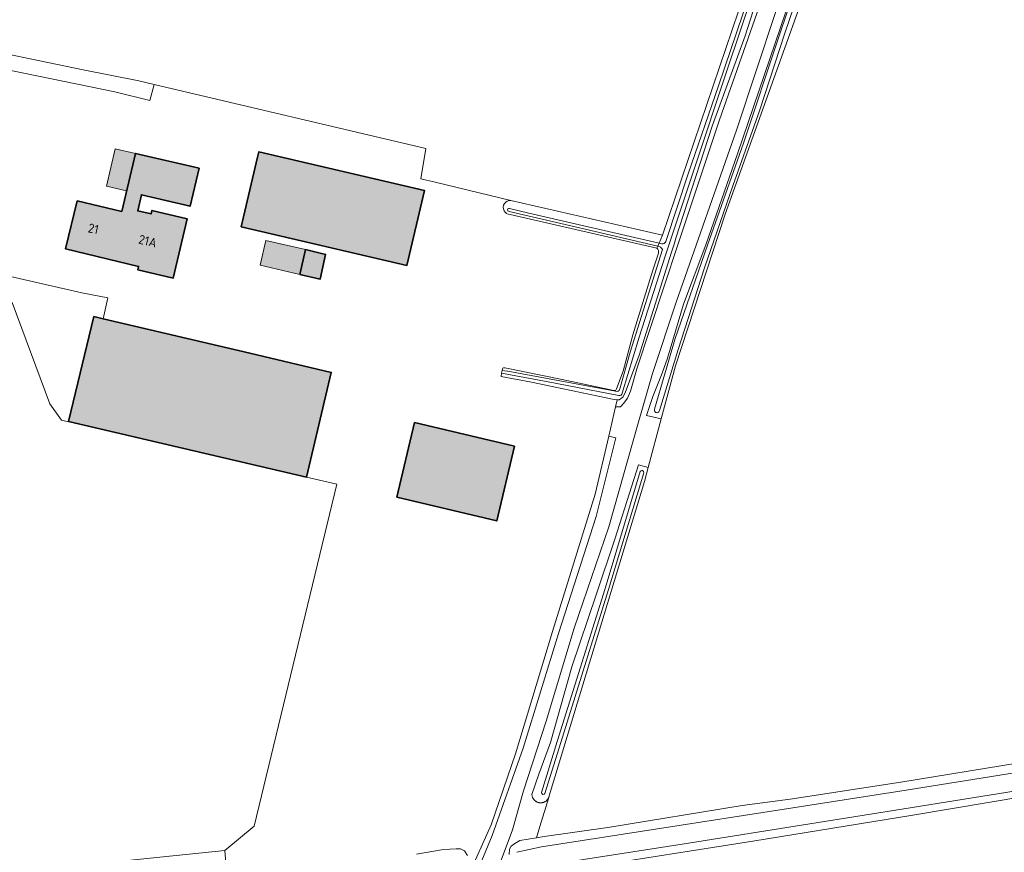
# Model space of a CAD drawing. Header units: metres. Extents: x 200031 to 204075, y 460125 to 464703.
# Tile 100 of 178: x 201739 to 201932, y 463498 to 463661. Entities that reach past the tile are written whole.
import ezdxf
from ezdxf.enums import TextEntityAlignment as Align

# ---------------------------------------------------------------- set-up
doc = ezdxf.new("R2010")
doc.units = ezdxf.units.M
doc.header["$LTSCALE"] = 2
for name, color, linetype, lineweight in [('B-WE-GR-GRAS-GV', 253, 'Continuous', 13), ('B-WE-OG-BEBOUWING-GV', 253, 'Continuous', 35), ('B-WE-OG-BEBOUWING-T18', 253, 'Continuous', 18), ('B-WE-OG-BEBOUWING_LOODS-GV', 253, 'Continuous', 35), ('B-WE-OG-BEBOUWING_LUIFEL-GV', 253, 'Continuous', 18), ('B-WE-OG-TERREIN_ERF-GV', 253, 'Continuous', 18), ('B-WE-OG-WATER_SLOOT-GV', 253, 'Continuous', 18), ('B-WE-OG-WEG-GV', 253, 'Continuous', 18), ('B-WE-VH-VERHARDING_BEDRIJFSVLOERPLAAT-GV', 253, 'Continuous', 18), ('B-WE-VH-VERHARDING_BETON-A', 254, 'Continuous', 25), ('B-WE-VH-VERHARDING_BETONSTRAATSTEEN-GV', 253, 'Continuous', 18), ('B-WE-VH-VERHARDING_FUNDERING_ZAND-GV', 253, 'Continuous', 18)]:
    doc.layers.add(name, color=color, linetype=linetype, lineweight=lineweight)
doc.styles.add('NLCS-ISO-M1000-T18', font='NLCS-ISO.ttf', dxfattribs={"height": 1.8})

msp = doc.modelspace()

# ---------------------------------------------------------------- hatches: boundary and pattern name
at = {"layer": 'B-WE-VH-VERHARDING_BETON-A'}
h = msp.add_hatch(color=256, dxfattribs=at)
h.dxf.hatch_style = 1
h.paths.add_polyline_path([(201759.877, 463627.219), (201761.583, 463634.522), (201757.666, 463635.437), (201755.958, 463628.135)])
h = msp.add_hatch(color=256, dxfattribs=at)
h.dxf.hatch_style = 1
h.paths.add_polyline_path([(201750.174, 463625.249), (201747.926, 463615.813), (201762.227, 463612.414), (201762.064, 463611.733), (201769.002, 463610.132), (201771.723, 463621.731), (201764.811, 463623.353), (201764.651, 463622.671), (201762.051, 463623.28), (201762.786, 463626.425), (201772.301, 463624.193), (201774.041, 463631.611), (201761.583, 463634.522), (201758.93, 463623.165)])
h = msp.add_hatch(color=256, dxfattribs=at)
h.dxf.hatch_style = 1
h.paths.add_polyline_path([(201782.308, 463620.144), (201814.739, 463612.588), (201818.155, 463627.292), (201785.719, 463634.827), (201785.473, 463633.766), (201782.767, 463622.119)])
h = msp.add_hatch(color=256, dxfattribs=at)
h.dxf.hatch_style = 1
h.paths.add_polyline_path([(201793.764, 463610.806), (201794.91, 463615.682), (201787.143, 463617.465), (201786.041, 463612.614)])
h = msp.add_hatch(color=256, dxfattribs=at)
h.dxf.hatch_style = 1
h.paths.add_polyline_path([(201793.764, 463610.806), (201797.729, 463609.878), (201798.807, 463614.766), (201794.91, 463615.682)])
h = msp.add_hatch(color=256, dxfattribs=at)
h.dxf.hatch_style = 1
h.paths.add_polyline_path([(201795.09, 463571.12), (201799.91, 463591.66), (201783.998, 463595.398), (201755.273, 463602.164), (201753.465, 463602.59), (201748.495, 463582.058), (201779.155, 463574.862)])
h = msp.add_hatch(color=256, dxfattribs=at)
h.dxf.hatch_style = 1
h.paths.add_polyline_path([(201812.767, 463567.222), (201832.302, 463562.575), (201835.78, 463577.197), (201816.245, 463581.844)])

# ---------------------------------------------------------------- linework, layer by layer
at = {"layer": 'B-WE-GR-GRAS-GV', "flags": 128}
for points in [[(201734.373, 463654.435), (201751.404, 463650.893), (201762.239, 463648.705), (201765.29, 463647.983), (201818.458, 463635.459), (201817.446, 463629.578), (201820.245, 463628.878), (201835.09, 463625.334), (201864.727, 463618.548), (201880.828, 463666.112), (201806.373, 463681.34), (201771.183, 463688.537), (201767.029, 463689.316), (201784.789, 463738.833), (201788.105, 463748.076), (201746.841, 463763.414), (201744.328, 463763.943), (201742.872, 463763.017), (201724.087, 463714.863)], [(201931.949, 463693.743), (201913.648, 463700.365), (201905.623, 463703.268), (201904.168, 463702.474), (201891.732, 463663.712), (201876.989, 463622.629), (201867.27, 463592.937), (201864.489, 463582.563), (201861.939, 463573.049), (201861.203, 463570.304), (201842.586, 463508.776), (201842.484, 463508.44), (201840.767, 463502.766), (201840.095, 463500.543), (201841.588, 463500.789), (201854.06, 463502.535), (201880.325, 463506.851), (201889.729, 463508.113), (201911.392, 463511.453), (201934.571, 463515.24)], [(202046.799, 463486.38), (202029.316, 463499.238), (202019.037, 463505.936), (202012.129, 463509.25), (202006.118, 463511.793), (202000.877, 463513.216), (202000, 463513.371), (201994.311, 463514.382), (201988.55, 463514.994), (201982.223, 463514.993), (201976.552, 463514.836), (201969.623, 463513.866), (201957.182, 463511.83), (201935.865, 463508.669), (201913.752, 463504.968), (201882.392, 463499.885), (201868.709, 463497.733), (201857.142, 463495.902)]]:
    msp.add_lwpolyline(points, dxfattribs=at)
msp.add_lwpolyline([(201779.12, 463498.037), (201784.809, 463502.799), (201801.013, 463569.747), (201795.09, 463571.12), (201779.155, 463574.862), (201748.495, 463582.058), (201748.474, 463581.97), (201747.106, 463582.307), (201744.857, 463585.482), (201737.51, 463605.33), (201686.273, 463617.184), (201684.722, 463617.543), (201682.415, 463617.099), (201681.489, 463616.041), (201659.396, 463560.214), (201648.681, 463536.005), (201647.622, 463484.676), (201659.396, 463485.602), (201742.872, 463494.333)], close=True, dxfattribs=at)
at = {"layer": 'B-WE-OG-BEBOUWING-GV', "flags": 128}
for points in [[(201750.174, 463625.249), (201747.926, 463615.813), (201762.227, 463612.414), (201762.064, 463611.733), (201769.002, 463610.132), (201771.723, 463621.731), (201764.811, 463623.353), (201764.651, 463622.671), (201762.051, 463623.28), (201762.786, 463626.425), (201772.301, 463624.193), (201774.041, 463631.611), (201761.583, 463634.522), (201758.93, 463623.165)], [(201782.308, 463620.144), (201814.739, 463612.588), (201818.155, 463627.292), (201785.719, 463634.827), (201785.473, 463633.766), (201782.767, 463622.119)], [(201793.764, 463610.806), (201797.729, 463609.878), (201798.807, 463614.766), (201794.91, 463615.682)], [(201795.09, 463571.12), (201799.91, 463591.66), (201783.998, 463595.398), (201755.273, 463602.164), (201753.465, 463602.59), (201748.495, 463582.058), (201779.155, 463574.862)]]:
    msp.add_lwpolyline(points, close=True, dxfattribs=at)
at = {"layer": 'B-WE-OG-BEBOUWING_LOODS-GV', "flags": 128}
msp.add_lwpolyline([(201812.767, 463567.222), (201832.302, 463562.575), (201835.78, 463577.197), (201816.245, 463581.844)], close=True, dxfattribs=at)
at = {"layer": 'B-WE-OG-BEBOUWING_LUIFEL-GV', "flags": 128}
for points in [[(201759.877, 463627.219), (201761.583, 463634.522), (201757.666, 463635.437), (201755.958, 463628.135)], [(201793.764, 463610.806), (201794.91, 463615.682), (201787.143, 463617.465), (201786.041, 463612.614)]]:
    msp.add_lwpolyline(points, close=True, dxfattribs=at)
at = {"layer": 'B-WE-OG-TERREIN_ERF-GV', "flags": 128}
for points in [[(201835.09, 463625.334), (201820.245, 463628.878), (201817.446, 463629.578), (201818.458, 463635.459), (201765.29, 463647.983), (201764.423, 463644.857), (201757.559, 463646.572), (201742.627, 463649.648), (201724.445, 463653.34), (201707.455, 463656.869), (201705.386, 463657.323), (201701.424, 463657.595), (201690.694, 463628.975)], [(201690.694, 463628.975), (201695.971, 463619.721), (201700.244, 463618.671), (201708.455, 463616.841), (201726.543, 463612.828), (201751.082, 463607.256), (201756.231, 463606.231), (201755.273, 463602.164), (201783.998, 463595.398), (201799.91, 463591.66), (201795.09, 463571.12), (201801.013, 463569.747), (201784.809, 463502.799), (201779.12, 463498.037), (201779.433, 463494.003)], [(201863.648, 463615.952), (201834.943, 463622.546)], [(201833.92, 463592.54), (201845.129, 463590.295), (201855.192, 463588.129), (201855.618, 463588.146), (201855.772, 463588.412), (201857.047, 463591.923), (201858.938, 463599.019), (201862.878, 463611.659), (201863.953, 463614.966)], [(201826.707, 463493.01), (201831.205, 463503.091), (201835.975, 463516.958), (201843.209, 463540.937), (201851.587, 463567.828), (201854.228, 463579.173), (201855.571, 463584.941), (201855.886, 463586.293), (201854.975, 463586.428), (201839.114, 463589.758), (201833.156, 463590.827), (201833.264, 463591.486), (201833.355, 463592.037), (201833.407, 463592.35)], [(201816.63, 463497.323), (201821.52, 463498.169), (201823.152, 463498.345), (201824.357, 463498.388), (201825.231, 463498.367), (201825.996, 463498.001), (201826.558, 463497.094)]]:
    msp.add_lwpolyline(points, dxfattribs=at)
for points in [[(201750.174, 463625.249), (201758.93, 463623.165), (201761.583, 463634.522), (201774.041, 463631.611), (201772.301, 463624.193), (201762.786, 463626.425), (201762.051, 463623.28), (201764.651, 463622.671), (201764.811, 463623.353), (201771.723, 463621.731), (201769.002, 463610.132), (201762.064, 463611.733), (201762.227, 463612.414), (201747.926, 463615.813)], [(201782.308, 463620.144), (201782.767, 463622.119), (201785.473, 463633.766), (201785.719, 463634.827), (201818.155, 463627.292), (201814.739, 463612.588)], [(201793.764, 463610.806), (201794.91, 463615.682), (201798.807, 463614.766), (201797.729, 463609.878)], [(201812.767, 463567.222), (201816.245, 463581.844), (201835.78, 463577.197), (201832.302, 463562.575)]]:
    msp.add_lwpolyline(points, close=True, dxfattribs=at)
at = {"layer": 'B-WE-OG-TERREIN_ERF-GV'}
for points in [[(201834.943, 463622.546, -1.0276362), (201835.09, 463625.334)], [(201863.953, 463614.966, 0.2895745), (201863.648, 463615.952)], [(201833.407, 463592.35, -0.3767526), (201833.92, 463592.54)]]:
    msp.add_lwpolyline(points, format="xyb", dxfattribs=at)
at = {"layer": 'B-WE-OG-WATER_SLOOT-GV', "flags": 128}
for points in [[(201904.098, 463703.815), (201903.545, 463704.013), (201898.122, 463690.217), (201889.955, 463665.355), (201879.418, 463634.437), (201873.217, 463616.604), (201868.884, 463605.017), (201865.749, 463594.411), (201864.655, 463591.487), (201862.88, 463586.927), (201861.592, 463583.212), (201864.489, 463582.563), (201867.27, 463592.937), (201876.989, 463622.629), (201891.732, 463663.712), (201904.168, 463702.474), (201905.623, 463703.268)], [(201863.185, 463584.428), (201867.205, 463598.305), (201873.542, 463616.53), (201880.602, 463636.543), (201887.435, 463657.178), (201894.785, 463678.847), (201897.278, 463686.097), (201898.283, 463688.912), (201903.033, 463701.983), (201903.706, 463703.277)], [(201903.706, 463703.277), (201903.033, 463701.983), (201898.283, 463688.912), (201897.278, 463686.097), (201894.785, 463678.847), (201887.435, 463657.178), (201880.602, 463636.543), (201873.542, 463616.53), (201867.205, 463598.305), (201863.185, 463584.428)], [(201903.907, 463702.505), (201900.277, 463692.627), (201895.142, 463677.057), (201888.695, 463658.05), (201883.734, 463642.827), (201878.534, 463628.182), (201872.962, 463612.128), (201867.794, 463596.13), (201864.132, 463584.225)], [(201864.132, 463584.225), (201867.794, 463596.13), (201872.962, 463612.128), (201878.534, 463628.182), (201883.734, 463642.827), (201888.695, 463658.05), (201895.142, 463677.057), (201900.277, 463692.627), (201903.907, 463702.505)], [(201856.223, 463587.112), (201842.4, 463589.818), (201833.264, 463591.486), (201833.156, 463590.827), (201839.114, 463589.758), (201854.975, 463586.428), (201855.886, 463586.293), (201856.268, 463586.308), (201856.979, 463586.779), (201857.466, 463587.622), (201860.156, 463595.027), (201866.514, 463615.222), (201867.067, 463616.98), (201867.378, 463617.941), (201874.447, 463639.845), (201880.898, 463657.509), (201883.988, 463667.224)], [(201865.389, 463617.27), (201869.8, 463630.519), (201875.7, 463647.751), (201881.699, 463665.495), (201881.724, 463665.667), (201881.719, 463665.85), (201881.681, 463666.035), (201881.607, 463666.213), (201881.502, 463666.374), (201881.371, 463666.511), (201881.224, 463666.619), (201881.063, 463666.697), (201880.828, 463666.112), (201864.727, 463618.548), (201864.077, 463616.984)], [(201881.839, 463667.089), (201881.269, 463667.211), (201881.063, 463666.697), (201881.224, 463666.619), (201881.371, 463666.511), (201881.502, 463666.374), (201881.607, 463666.213), (201881.681, 463666.035), (201881.719, 463665.85), (201881.724, 463665.667), (201881.699, 463665.495), (201875.7, 463647.751), (201869.8, 463630.519), (201865.389, 463617.27)], [(201856.861, 463587.596), (201860.148, 463598.561), (201865.29, 463614.377), (201871.005, 463631.656), (201877.43, 463650.891), (201882.352, 463665.72)], [(201882.352, 463665.72), (201877.43, 463650.891), (201871.005, 463631.656), (201865.29, 463614.377), (201860.148, 463598.561)], [(201834.831, 463623.721), (201838.609, 463622.812), (201864.077, 463616.984), (201864.727, 463618.548), (201835.09, 463625.334)], [(201864.077, 463616.984), (201838.609, 463622.812), (201834.831, 463623.721)], [(201834.943, 463622.546), (201863.648, 463615.952), (201863.811, 463616.345), (201848.476, 463619.976), (201834.753, 463623.148)], [(201834.753, 463623.148), (201848.476, 463619.976), (201863.811, 463616.345), (201864.077, 463616.984)], [(201864.199, 463616.253), (201863.811, 463616.345), (201863.648, 463615.952)], [(201864.645, 463616.854), (201864.077, 463616.984), (201863.811, 463616.345), (201864.199, 463616.253)], [(201864.077, 463616.984), (201864.645, 463616.854)], [(201863.953, 463614.966), (201862.878, 463611.659), (201858.938, 463599.019), (201857.047, 463591.923), (201855.772, 463588.412), (201855.618, 463588.146), (201855.192, 463588.129)], [(201856.411, 463588.454), (201858.392, 463595.625), (201864.715, 463615.707)], [(201864.715, 463615.707), (201858.392, 463595.625), (201856.411, 463588.454)], [(201860.148, 463598.561), (201856.861, 463587.596)], [(201855.873, 463587.907), (201854.482, 463588.187), (201834.51, 463591.897), (201834.456, 463591.909), (201834.401, 463591.917), (201833.355, 463592.037), (201833.264, 463591.486), (201842.4, 463589.818), (201856.223, 463587.112)], [(201833.407, 463592.35), (201833.355, 463592.037), (201834.401, 463591.917), (201834.456, 463591.909), (201834.51, 463591.897), (201854.482, 463588.187), (201855.873, 463587.907)], [(201855.192, 463588.129), (201845.129, 463590.295), (201833.92, 463592.54)], [(201841.057, 463509.429), (201844.15, 463519.427), (201853.522, 463549.344), (201860.398, 463572.229)], [(201860.398, 463572.229), (201853.522, 463549.344), (201844.15, 463519.427), (201841.057, 463509.429)], [(201861.082, 463572.024), (201854.205, 463549.134), (201844.832, 463519.215), (201841.74, 463509.218)], [(201841.74, 463509.218), (201844.832, 463519.215), (201854.205, 463549.134), (201861.082, 463572.024)], [(201836.265, 463497.706), (201841.069, 463498.762), (201864.598, 463502.411), (201888.177, 463506.081), (201912.403, 463509.854), (201949.059, 463515.722), (201964.164, 463518.173), (201977.653, 463519.888)], [(201977.653, 463519.888), (201964.164, 463518.173), (201949.059, 463515.722), (201912.403, 463509.854), (201888.177, 463506.081), (201864.598, 463502.411), (201841.069, 463498.762), (201836.265, 463497.706)], [(201934.571, 463515.24), (201911.392, 463511.453), (201889.729, 463508.113), (201880.325, 463506.851), (201854.06, 463502.535), (201841.588, 463500.789), (201840.095, 463500.543), (201836.854, 463500.01), (201835.853, 463499.448), (201835.15, 463498.92), (201834.788, 463498.332), (201834.734, 463497.31)], [(201970.832, 463515.483), (201949.444, 463512.214), (201908.352, 463505.658), (201868.624, 463499.275), (201849.282, 463496.313), (201842.059, 463495.062), (201836.785, 463493.962)], [(201836.785, 463493.962), (201842.059, 463495.062), (201849.282, 463496.313), (201868.624, 463499.275), (201908.352, 463505.658), (201949.444, 463512.214), (201970.832, 463515.483)], [(201857.142, 463495.902), (201868.709, 463497.733), (201882.392, 463499.885), (201913.752, 463504.968), (201935.865, 463508.669), (201957.182, 463511.83), (201969.623, 463513.866), (201976.552, 463514.836), (201982.223, 463514.993), (201988.55, 463514.994), (201994.311, 463514.382), (202000, 463513.371), (202000.877, 463513.216), (202006.118, 463511.793), (202012.129, 463509.25), (202019.037, 463505.936), (202029.316, 463499.238), (202046.799, 463486.38)], [(201826.558, 463497.094), (201825.996, 463498.001), (201825.231, 463498.367), (201824.357, 463498.388), (201823.152, 463498.345), (201821.52, 463498.169), (201816.63, 463497.323)]]:
    msp.add_lwpolyline(points, dxfattribs=at)
at = {"layer": 'B-WE-OG-WATER_SLOOT-GV'}
for points in [[(201835.09, 463625.334, 1.0276362), (201834.943, 463622.546)], [(201834.753, 463623.148, -1.2494553), (201834.831, 463623.721)], [(201834.831, 463623.721, 1.2494553), (201834.753, 463623.148)], [(201864.715, 463615.707, 0.1976382), (201864.199, 463616.253)], [(201864.199, 463616.253, -0.1976382), (201864.715, 463615.707)], [(201864.645, 463616.854, 0.3862769), (201865.389, 463617.27)], [(201865.389, 463617.27, -0.3862769), (201864.645, 463616.854)], [(201863.648, 463615.952, -0.2895745), (201863.953, 463614.966)], [(201833.92, 463592.54, 0.3767526), (201833.407, 463592.35)], [(201855.873, 463587.907, 0.3769898), (201856.411, 463588.454)], [(201856.411, 463588.454, -0.3769898), (201855.873, 463587.907)], [(201856.861, 463587.596, -0.4265576), (201856.223, 463587.112)], [(201856.223, 463587.112, 0.4265576), (201856.861, 463587.596)], [(201864.132, 463584.225, -1.1608146), (201863.185, 463584.428)], [(201863.185, 463584.428, 1.1608146), (201864.132, 463584.225)], [(201860.398, 463572.229, -0.8724357), (201861.082, 463572.024)], [(201861.082, 463572.024, 0.8724357), (201860.398, 463572.229)], [(201841.74, 463509.218, -0.8062321), (201841.057, 463509.429)], [(201841.057, 463509.429, 0.8062321), (201841.74, 463509.218)]]:
    msp.add_lwpolyline(points, format="xyb", dxfattribs=at)
at = {"layer": 'B-WE-OG-WATER_SLOOT-GV', "flags": 128}
msp.add_lwpolyline([(201861.939, 463573.049), (201860.076, 463573.548), (201858.737, 463569.478), (201855.401, 463559.018), (201851.792, 463548.097), (201846.971, 463534.002), (201842.817, 463519.208), (201840.535, 463513.004), (201839.2, 463509.015), (201839.206, 463508.932), (201839.216, 463508.85), (201839.23, 463508.769), (201839.248, 463508.688), (201839.27, 463508.608), (201839.296, 463508.53), (201839.325, 463508.453), (201839.358, 463508.377), (201839.395, 463508.303), (201839.436, 463508.231), (201839.479, 463508.161), (201839.526, 463508.093), (201839.577, 463508.027), (201839.63, 463507.964), (201839.687, 463507.903), (201839.746, 463507.846), (201839.808, 463507.791), (201839.873, 463507.74), (201839.94, 463507.691), (201840.009, 463507.646), (201840.08, 463507.604), (201840.154, 463507.566), (201840.229, 463507.531), (201840.305, 463507.5), (201840.384, 463507.473), (201840.463, 463507.45), (201840.543, 463507.43), (201840.624, 463507.415), (201840.706, 463507.403), (201840.789, 463507.395), (201840.871, 463507.391), (201840.954, 463507.392), (201841.036, 463507.396), (201841.119, 463507.404), (201841.201, 463507.416), (201841.282, 463507.433), (201841.362, 463507.453), (201841.441, 463507.477), (201841.519, 463507.504), (201841.595, 463507.536), (201841.67, 463507.571), (201841.743, 463507.609), (201841.814, 463507.652), (201841.883, 463507.697), (201841.95, 463507.746), (201842.014, 463507.798), (201842.076, 463507.853), (201842.135, 463507.911), (201842.191, 463507.972), (201842.244, 463508.035), (201842.294, 463508.101), (201842.341, 463508.169), (201842.384, 463508.24), (201842.424, 463508.312), (201842.461, 463508.387), (201842.484, 463508.44), (201842.586, 463508.776), (201861.203, 463570.304)], close=True, dxfattribs=at)
at = {"layer": 'B-WE-OG-WEG-GV', "flags": 128}
for points in [[(201890.761, 463673.995), (201879.253, 463639.055), (201867.416, 463605.43), (201862.8, 463591.455), (201859.998, 463581.744), (201854.214, 463561.421), (201847.447, 463541.569), (201841.995, 463523.351), (201837.55, 463509.735), (201835.407, 463502.086), (201833.193, 463496.186)], [(201883.988, 463667.224), (201880.898, 463657.509), (201874.447, 463639.845), (201867.378, 463617.941), (201867.067, 463616.98), (201866.514, 463615.222), (201860.156, 463595.027), (201857.466, 463587.622), (201856.979, 463586.779), (201856.268, 463586.308), (201855.886, 463586.293), (201855.571, 463584.941), (201856.504, 463584.929), (201857.179, 463585.616), (201857.919, 463586.625), (201858.503, 463587.958), (201859.715, 463592.364), (201867.773, 463616.61), (201875.899, 463641.117), (201887.488, 463674.25)], [(201834.734, 463497.31), (201834.788, 463498.332), (201835.15, 463498.92), (201835.853, 463499.448), (201836.854, 463500.01), (201840.095, 463500.543), (201840.767, 463502.766), (201842.484, 463508.44), (201842.461, 463508.387), (201842.424, 463508.312), (201842.384, 463508.24), (201842.341, 463508.169), (201842.294, 463508.101), (201842.244, 463508.035), (201842.191, 463507.972), (201842.135, 463507.911), (201842.076, 463507.853), (201842.014, 463507.798), (201841.95, 463507.746), (201841.883, 463507.697), (201841.814, 463507.652), (201841.743, 463507.609), (201841.67, 463507.571), (201841.595, 463507.536), (201841.519, 463507.504), (201841.441, 463507.477), (201841.362, 463507.453), (201841.282, 463507.433), (201841.201, 463507.416), (201841.119, 463507.404), (201841.036, 463507.396), (201840.954, 463507.392), (201840.871, 463507.391), (201840.789, 463507.395), (201840.706, 463507.403), (201840.624, 463507.415), (201840.543, 463507.43), (201840.463, 463507.45), (201840.384, 463507.473), (201840.305, 463507.5), (201840.229, 463507.531), (201840.154, 463507.566), (201840.08, 463507.604), (201840.009, 463507.646), (201839.94, 463507.691), (201839.873, 463507.74), (201839.808, 463507.791), (201839.746, 463507.846), (201839.687, 463507.903), (201839.63, 463507.964), (201839.577, 463508.027), (201839.526, 463508.093), (201839.479, 463508.161), (201839.436, 463508.231), (201839.395, 463508.303), (201839.358, 463508.377), (201839.325, 463508.453), (201839.296, 463508.53), (201839.27, 463508.608), (201839.248, 463508.688), (201839.23, 463508.769), (201839.216, 463508.85), (201839.206, 463508.932), (201839.2, 463509.015), (201840.535, 463513.004), (201842.817, 463519.208), (201846.971, 463534.002), (201851.792, 463548.097), (201855.401, 463559.018), (201858.737, 463569.478), (201860.076, 463573.548), (201861.939, 463573.049), (201864.489, 463582.563), (201861.592, 463583.212), (201862.88, 463586.927), (201864.655, 463591.487), (201865.749, 463594.411), (201868.884, 463605.017), (201873.217, 463616.604), (201879.418, 463634.437), (201889.955, 463665.355)], [(201828.128, 463493.132), (201831.394, 463501.025), (201837.496, 463518.119), (201844.378, 463540.547), (201851.736, 463563.419), (201855.624, 463578.843), (201854.228, 463579.173), (201851.587, 463567.828), (201843.209, 463540.937), (201835.975, 463516.958), (201831.205, 463503.091), (201826.707, 463493.01)]]:
    msp.add_lwpolyline(points, dxfattribs=at)
at = {"layer": 'B-WE-VH-VERHARDING_BEDRIJFSVLOERPLAAT-GV', "flags": 128}
msp.add_lwpolyline([(201779.433, 463494.003), (201779.12, 463498.037), (201742.872, 463494.333)], dxfattribs=at)
at = {"layer": 'B-WE-VH-VERHARDING_BETONSTRAATSTEEN-GV', "flags": 128}
for points in [[(201765.29, 463647.983), (201762.239, 463648.705), (201751.404, 463650.893), (201734.373, 463654.435), (201720.283, 463657.3), (201709.708, 463659.658), (201709.013, 463659.834), (201706.693, 463661.703), (201705.314, 463663.362), (201704.689, 463665.188), (201701.606, 463658.081), (201701.424, 463657.595), (201705.386, 463657.323), (201707.455, 463656.869), (201724.445, 463653.34), (201742.627, 463649.648), (201757.559, 463646.572), (201764.423, 463644.857)], [(201690.694, 463628.975), (201689.031, 463624.54), (201686.789, 463618.557), (201686.273, 463617.184), (201737.51, 463605.33), (201744.857, 463585.482), (201747.106, 463582.307), (201748.474, 463581.97), (201748.495, 463582.058), (201753.465, 463602.59), (201755.273, 463602.164), (201756.231, 463606.231), (201751.082, 463607.256), (201726.543, 463612.828), (201708.455, 463616.841), (201700.244, 463618.671), (201695.971, 463619.721)]]:
    msp.add_lwpolyline(points, close=True, dxfattribs=at)
at = {"layer": 'B-WE-VH-VERHARDING_FUNDERING_ZAND-GV', "flags": 128}
for points in [[(201887.488, 463674.25), (201875.899, 463641.117), (201867.773, 463616.61), (201859.715, 463592.364), (201858.503, 463587.958), (201857.919, 463586.625), (201857.179, 463585.616), (201856.504, 463584.929), (201855.571, 463584.941), (201854.228, 463579.173), (201855.624, 463578.843), (201851.736, 463563.419), (201844.378, 463540.547), (201837.496, 463518.119), (201831.394, 463501.025), (201828.128, 463493.132)], [(201833.193, 463496.186), (201835.407, 463502.086), (201837.55, 463509.735), (201841.995, 463523.351), (201847.447, 463541.569), (201854.214, 463561.421), (201859.998, 463581.744), (201862.8, 463591.455), (201867.416, 463605.43), (201879.253, 463639.055), (201890.761, 463673.995)]]:
    msp.add_lwpolyline(points, dxfattribs=at)

# ---------------------------------------------------------------- texts
at = {"layer": 'B-WE-OG-BEBOUWING-T18', "style": 'NLCS-ISO-M1000-T18'}
for s, rotation, p in [('21', 347.5, (201753.384, 463619.775)), ('21A', 346.4, (201764.012, 463617.356))]:
    msp.add_text(s, height=1.8, rotation=rotation, dxfattribs=at).set_placement(p, align=Align.MIDDLE)

doc.saveas('drawing.dxf')
